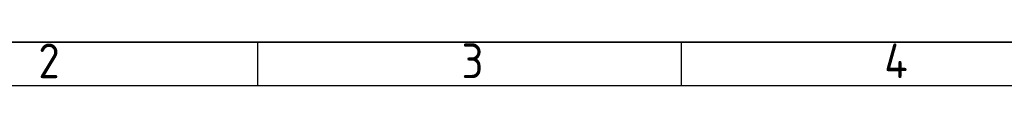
# Model space of a CAD drawing. Header units: millimetres. Extents: x 0 to 423, y 0 to 297.
# Tile 11 of 32: x 95 to 208, y 292 to 297. Entities that reach past the tile are written whole.
import ezdxf

# ---------------------------------------------------------------- set-up
doc = ezdxf.new("R2010")
doc.units = ezdxf.units.MM
doc.styles.add('SLDTEXTSTYLE1', font='ISOCP')

# ---------------------------------------------------------------- blocks, each defined once
blk = doc.blocks.new('SW_NOTE_0_12')
at = {"color": 0, "linetype": 'Continuous', "lineweight": 18, "insert": (1.5, 5.16), "char_height": 4, "attachment_point": 2, "style": 'SLDTEXTSTYLE1'}
blk.add_mtext('2', dxfattribs=at)
blk = doc.blocks.new('SW_NOTE_0_14')
at = {"color": 0, "linetype": 'Continuous', "lineweight": 18, "insert": (1.5, 5.16), "char_height": 4, "attachment_point": 2, "style": 'SLDTEXTSTYLE1'}
blk.add_mtext('3', dxfattribs=at)
blk = doc.blocks.new('SW_NOTE_0_15')
at = {"color": 0, "linetype": 'Continuous', "lineweight": 18, "insert": (1.5, 5.16), "char_height": 4, "attachment_point": 2, "style": 'SLDTEXTSTYLE1'}
blk.add_mtext('4', dxfattribs=at)
blk = doc.blocks.new('GB_A3_A')
at = {"color": 3, "lineweight": 35, "true_color": 0x00ff00}
blk.add_line((0, 297), (420, 297), dxfattribs=at)
at = {"color": 1, "lineweight": 25}
for p, q in [((122.5, 292), (122.5, 297)), ((171.25, 292), (171.25, 297))]:
    blk.add_line(p, q, dxfattribs=at)
at = {"lineweight": 25}
blk.add_line((415, 292), (25, 292), dxfattribs=at)
at = {"color": 190, "linetype": 'Continuous', "lineweight": 18, "true_color": 0x8000ff}
for name, p in [('SW_NOTE_0_12', (96.96, 291.7)), ('SW_NOTE_0_14', (145.71, 291.7)), ('SW_NOTE_0_15', (194.46, 291.7))]:
    blk.add_blockref(name, p, dxfattribs=at)

msp = doc.modelspace()

# ---------------------------------------------------------------- block references
at = {"color": 7, "linetype": 'Continuous'}
msp.add_blockref('GB_A3_A', (0, 0), dxfattribs=at)

doc.saveas('drawing.dxf')
